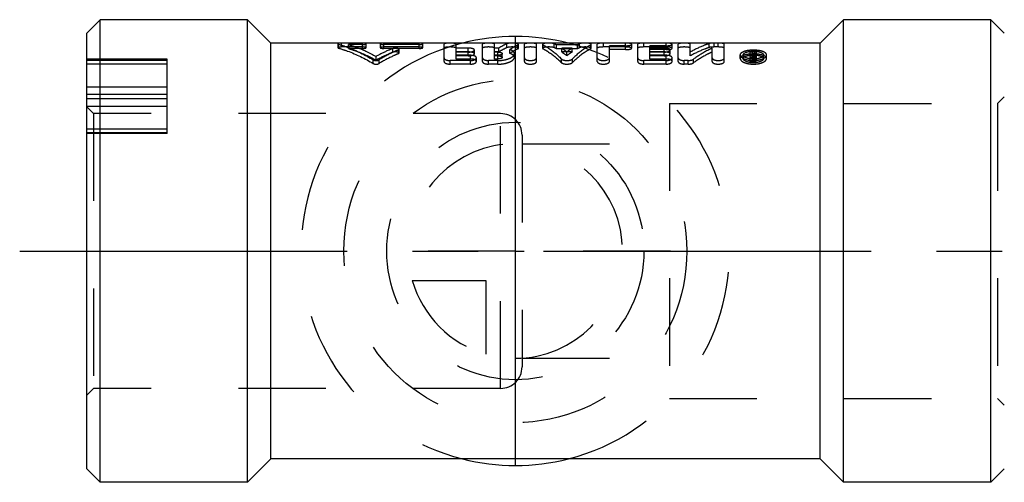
# Model space of a CAD drawing. Header units: millimetres. Extents: x 439 to 561, y 483 to 517.
# Tile 1 of 9: x 439 to 513, y 483 to 517. Entities that reach past the tile are written whole.
import ezdxf

# ---------------------------------------------------------------- set-up
doc = ezdxf.new("R2010")
doc.units = ezdxf.units.MM
doc.header["$LTSCALE"] = 65.185185
doc.linetypes.add('CENTER', pattern=[0.6, 0.375, -0.075, 0.075, -0.075])
doc.linetypes.add('HIDDEN', pattern=[0.2, 0.1, -0.1])
for name, color, linetype in [('ACHSEN_S', 7, 'CONTINUOUS'), ('FASEN', 7, 'CONTINUOUS'), ('KOERPER', 7, 'CONTINUOUS'), ('KONST.EL_MIT_GEO', 7, 'CONTINUOUS'), ('KURVEN', 7, 'CONTINUOUS')]:
    doc.layers.add(name, color=color, linetype=linetype)

msp = doc.modelspace()

# ---------------------------------------------------------------- linework, layer by layer
at = {"layer": 'ACHSEN_S', "color": 2, "linetype": 'CENTER'}
msp.add_line((439.256, 500), (560.744, 500), dxfattribs=at)
at = {"layer": 'FASEN', "color": 7, "linetype": 'Continuous'}
for p, q in [((445.256, 517.25), (444.256, 516.25)), ((445.256, 482.75), (445.256, 517.25)), ((511.756, 482.75), (511.756, 517.25)), ((512.756, 516.25), (511.756, 517.25)), ((444.256, 483.75), (444.256, 516.25)), ((445.256, 482.75), (444.256, 483.75)), ((512.756, 483.75), (511.756, 482.75))]:
    msp.add_line(p, q, dxfattribs=at)
at = {"layer": 'FASEN', "color": 8, "linetype": 'HIDDEN'}
for p, q in [((512.256, 511), (512.756, 511.5)), ((512.256, 511), (512.256, 489)), ((512.256, 489), (512.756, 488.5))]:
    msp.add_line(p, q, dxfattribs=at)
at = {"layer": 'KOERPER', "color": 7, "linetype": 'Continuous'}
for p, q in [((456.256, 517.25), (445.256, 517.25)), ((456.256, 482.75), (456.256, 517.25)), ((458.006, 515.5), (456.256, 517.25)), ((500.756, 517.25), (499.006, 515.5)), ((500.756, 482.75), (500.756, 517.25)), ((511.756, 517.25), (500.756, 517.25)), ((458.006, 484.5), (458.006, 515.5)), ((499.006, 515.5), (458.006, 515.5)), ((499.006, 484.5), (499.006, 515.5)), ((458.006, 484.5), (456.256, 482.75)), ((499.006, 484.5), (458.006, 484.5)), ((500.756, 482.75), (499.006, 484.5)), ((456.256, 482.75), (445.256, 482.75)), ((511.756, 482.75), (500.756, 482.75))]:
    msp.add_line(p, q, dxfattribs=at)
at = {"layer": 'KOERPER', "color": 8, "linetype": 'HIDDEN'}
for p, q in [((475.156, 510.25), (444.756, 510.25)), ((475.156, 489.75), (475.156, 510.25)), ((476.756, 508.65), (476.756, 491.35)), ((475.156, 489.75), (444.756, 489.75))]:
    msp.add_line(p, q, dxfattribs=at)
for centre, start, end in [((475.156, 508.65), 0, 90), ((475.156, 491.35), 270, 360)]:
    msp.add_arc(centre, 1.6, start, end, dxfattribs=at)
at = {"layer": 'KONST.EL_MIT_GEO', "color": 8, "linetype": 'HIDDEN'}
for p, q in [((463.006, 515.456), (463.006, 515.163)), ((463.058, 515.129), (463.058, 515.422)), ((463.27, 515.215), (463.27, 515.51)), ((464.855, 515.51), (463.27, 515.51)), ((463.797, 515.106), (463.797, 515.398)), ((464.855, 515.398), (463.797, 515.398)), ((464.855, 515.106), (464.855, 515.51)), ((465.119, 515.163), (465.119, 515.456)), ((466.176, 515.456), (466.176, 515.163)), ((466.44, 515.106), (466.44, 515.51)), ((469.081, 515.51), (466.44, 515.51)), ((469.081, 515.398), (466.44, 515.398)), ((469.081, 515.106), (469.081, 515.51)), ((469.346, 515.163), (469.346, 515.456)), ((470.935, 514.135), (470.935, 515.415)), ((471.84, 514.844), (471.84, 515.415)), ((473.803, 514.135), (473.803, 515.415)), ((474.708, 514.844), (474.708, 515.415)), ((475.617, 515.163), (475.617, 515.457)), ((476.438, 515.079), (476.438, 515.371)), ((476.48, 515.122), (476.48, 515.415)), ((476.933, 514.135), (476.933, 515.415)), ((477.839, 514.135), (477.839, 515.415)), ((478.292, 515.415), (478.292, 515.122)), ((478.33, 515.081), (478.33, 515.373)), ((479.159, 515.161), (479.159, 515.455)), ((479.322, 515.08), (479.322, 515.372)), ((480.89, 515.372), (479.322, 515.372)), ((480.89, 515.08), (480.89, 515.372)), ((481.053, 515.161), (481.053, 515.455)), ((481.882, 515.081), (481.882, 515.373)), ((481.92, 515.122), (481.92, 515.415)), ((482.373, 514.135), (482.373, 515.415)), ((482.826, 515.215), (482.826, 515.51)), ((484.487, 515.51), (482.826, 515.51)), ((483.279, 514.135), (483.279, 515.307)), ((484.487, 515.307), (483.279, 515.307)), ((484.487, 515.016), (484.487, 515.51)), ((484.939, 515.122), (484.939, 515.415)), ((485.392, 514.135), (485.392, 515.415)), ((485.845, 515.215), (485.845, 515.51)), ((487.505, 515.51), (485.845, 515.51)), ((486.298, 514.844), (486.298, 515.307)), ((487.505, 515.307), (486.298, 515.307)), ((487.505, 515.016), (487.505, 515.51)), ((487.958, 515.122), (487.958, 515.415)), ((488.411, 514.135), (488.411, 515.415)), ((489.317, 514.556), (489.317, 515.415)), ((490.715, 515.173), (490.715, 515.467)), ((491.099, 515.215), (491.099, 515.51)), ((491.401, 515.51), (491.099, 515.51)), ((491.401, 515.215), (491.401, 515.51)), ((491.854, 514.135), (491.854, 515.415)), ((464.855, 515.215), (463.27, 515.215)), ((464.855, 515.106), (463.797, 515.106)), ((465.866, 514.238), (465.866, 514.513)), ((469.081, 515.215), (466.44, 515.215)), ((469.081, 515.106), (466.44, 515.106)), ((467.104, 514.816), (467.104, 515.103)), ((467.527, 514.72), (467.527, 515.005)), ((467.58, 514.769), (467.58, 515.055)), ((472.746, 515.131), (471.84, 515.131)), ((472.746, 514.844), (471.84, 514.844)), ((471.84, 514.319), (471.84, 514.837)), ((472.746, 514.837), (471.84, 514.837)), ((472.897, 514.596), (471.84, 514.596)), ((472.746, 514.555), (471.84, 514.555)), ((472.746, 514.844), (472.746, 515.131)), ((472.746, 514.555), (472.746, 514.837)), ((472.897, 514.319), (472.897, 514.596)), ((473.199, 514.706), (473.199, 514.991)), ((475.018, 515.131), (474.708, 515.131)), ((475.018, 514.844), (474.708, 514.844)), ((474.708, 514.319), (474.708, 514.837)), ((474.959, 514.837), (474.708, 514.837)), ((474.959, 514.596), (474.708, 514.596)), ((474.959, 514.555), (474.708, 514.555)), ((474.959, 514.319), (474.959, 514.837)), ((475.018, 514.844), (475.018, 515.131)), ((475.28, 514.44), (475.28, 514.72)), ((475.842, 514.731), (475.842, 515.016)), ((476.185, 514.44), (476.185, 514.72)), ((480.89, 515.08), (479.322, 515.08)), ((479.721, 514.844), (479.721, 515.131)), ((480.491, 515.131), (479.721, 515.131)), ((480.491, 514.844), (479.721, 514.844)), ((480.106, 514.566), (480.106, 514.848)), ((480.491, 514.844), (480.491, 515.131)), ((484.487, 515.215), (482.826, 515.215)), ((484.487, 515.016), (483.279, 515.016)), ((487.505, 515.215), (485.845, 515.215)), ((487.354, 515.131), (486.298, 515.131)), ((487.505, 515.016), (486.298, 515.016)), ((487.354, 514.844), (486.298, 514.844)), ((486.298, 514.319), (486.298, 514.837)), ((487.354, 514.837), (486.298, 514.837)), ((487.505, 514.596), (486.298, 514.596)), ((487.354, 514.555), (486.298, 514.555)), ((487.354, 514.844), (487.354, 515.131)), ((487.354, 514.555), (487.354, 514.837)), ((487.505, 514.319), (487.505, 514.596)), ((487.807, 514.706), (487.807, 514.991)), ((490.948, 514.135), (490.948, 515.131)), ((491.401, 515.215), (491.099, 515.215)), ((493.042, 514.348), (493.042, 514.626)), ((493.269, 514.348), (493.269, 514.626)), ((493.797, 514.135), (493.797, 514.824)), ((493.948, 514.824), (493.797, 514.824)), ((493.948, 514.543), (493.797, 514.543)), ((493.948, 514.198), (493.948, 514.824)), ((493.994, 514.66), (493.948, 514.66)), ((494.047, 514.601), (493.948, 514.601)), ((493.994, 514.381), (493.994, 514.66)), ((494.047, 514.135), (494.047, 514.601)), ((494.092, 514.543), (494.092, 514.824)), ((494.247, 514.824), (494.092, 514.824)), ((494.247, 514.543), (494.092, 514.543)), ((494.099, 514.219), (494.099, 514.58)), ((494.144, 514.372), (494.144, 514.65)), ((494.25, 514.219), (494.247, 514.824)), ((494.779, 514.348), (494.779, 514.626)), ((495.006, 514.348), (495.006, 514.626)), ((444.256, 489.25), (444.256, 514.305)), ((450.256, 514.305), (444.256, 514.305)), ((444.256, 514.231), (450.256, 514.231)), ((444.256, 513.955), (450.256, 513.955)), ((450.256, 508.758), (450.256, 514.305)), ((465.651, 513.985), (465.651, 514.256)), ((466.081, 513.985), (466.081, 514.256)), ((471.387, 513.937), (471.387, 514.206)), ((472.897, 514.206), (471.387, 514.206)), ((472.897, 513.937), (471.387, 513.937)), ((472.897, 514.319), (471.84, 514.319)), ((472.897, 513.937), (472.897, 514.206)), ((473.35, 514.135), (473.35, 514.408)), ((474.255, 513.937), (474.255, 514.206)), ((474.959, 514.206), (474.255, 514.206)), ((474.959, 513.937), (474.255, 513.937)), ((474.959, 514.319), (474.708, 514.319)), ((474.959, 513.937), (474.959, 514.206)), ((479.692, 514.057), (479.692, 514.329)), ((480.521, 514.057), (480.521, 514.329)), ((485.845, 513.937), (485.845, 514.206)), ((487.505, 514.206), (485.845, 514.206)), ((487.505, 513.937), (485.845, 513.937)), ((487.505, 514.319), (486.298, 514.319)), ((487.505, 513.937), (487.505, 514.206)), ((487.958, 514.135), (487.958, 514.408)), ((488.864, 513.937), (488.864, 514.206)), ((489.166, 514.206), (488.864, 514.206)), ((489.166, 513.937), (488.864, 513.937)), ((489.166, 513.937), (489.166, 514.206)), ((489.55, 514.031), (489.55, 514.303)), ((494.047, 514.409), (493.797, 514.409)), ((494.047, 514.135), (493.797, 514.135)), ((494.047, 514.473), (493.948, 514.473)), ((493.994, 514.381), (493.948, 514.381)), ((494.047, 514.323), (493.948, 514.323)), ((494.047, 514.198), (493.948, 514.198)), ((444.256, 512.252), (450.256, 512.252)), ((444.256, 511.687), (450.256, 511.687)), ((444.256, 511.375), (450.256, 511.375)), ((487.756, 511), (487.756, 489)), ((487.756, 511), (512.256, 511)), ((444.256, 510.81), (450.256, 510.81)), ((444.756, 510.25), (444.256, 510.75)), ((444.756, 510.25), (444.756, 489.75)), ((475.156, 510.25), (444.756, 510.25)), ((444.256, 509.107), (450.256, 509.107)), ((444.256, 508.831), (450.256, 508.831)), ((450.256, 508.757), (444.256, 508.757)), ((476.756, 508), (487.756, 508)), ((476.756, 492), (487.756, 492)), ((444.756, 489.75), (444.256, 489.25)), ((475.156, 489.75), (444.756, 489.75)), ((487.756, 489), (512.256, 489))]:
    msp.add_line(p, q, dxfattribs=at)
for centre, radius, start, end in [((477.321, 511.642), 4.232, 61.78494, 64.26532), ((482.891, 511.642), 4.232, 115.73468, 118.21506), ((477.336, 511.306), 4.264, 62.24049, 64.69276), ((482.876, 511.306), 4.264, 115.30724, 117.75951), ((499.049, 511.766), 5.824, 149.99199, 150.20595), ((498.57, 511.714), 5.297, 147.71789, 149.7569), ((498.917, 511.842), 5.671, 149.55739, 149.99297), ((498.577, 512.043), 5.277, 148.19716, 149.56854), ((498.875, 511.956), 5.444, 148.21506, 150.34183), ((494.074, 514.316), 0.341, 74.58074, 78.17229), ((498.745, 511.702), 5.32, 147.72089, 149.86688), ((494.023, 515.979), 1.67, 265.88167, 267.97261), ((494.024, 515.987), 1.678, 267.96993, 270.04925), ((494.024, 515.996), 1.687, 270.05195, 272.55118), ((494.024, 515.989), 1.679, 272.54748, 274.2028), ((494.03, 515.914), 1.604, 274.17838, 277.86586)]:
    msp.add_arc(centre, radius, start, end, dxfattribs=at)
for points, knots in [([(463.117, 515.5), (463.089, 515.496), (463.055, 515.491), (463.006, 515.469), (463.006, 515.456)], [0, 0, 0, 0, 0.683826, 1, 1, 1, 1]), ([(463.006, 515.456), (463.006, 515.449), (463.025, 515.432), (463.045, 515.426), (463.058, 515.422)], [0, 0, 0, 0, 0.344988, 1, 1, 1, 1]), ([(463.058, 515.422), (463.279, 515.356), (464.179, 515.054), (465.037, 514.629), (465.651, 514.256)], [0, 0, 0, 0, 0.242566, 1, 1, 1, 1]), ([(463.27, 515.51), (463.256, 515.51), (463.205, 515.509), (463.154, 515.505), (463.117, 515.5)], [0, 0, 0, 0, 0.267816, 1, 1, 1, 1]), ([(463.797, 515.398), (463.972, 515.344), (464.684, 515.105), (465.369, 514.788), (465.866, 514.513)], [0, 0, 0, 0, 0.244072, 1, 1, 1, 1]), ([(465.009, 515.5), (464.997, 515.502), (464.946, 515.508), (464.894, 515.51), (464.855, 515.51)], [0, 0, 0, 0, 0.231837, 1, 1, 1, 1]), ([(464.855, 515.398), (464.918, 515.398), (465.004, 515.405), (465.088, 515.426), (465.119, 515.446), (465.119, 515.456)], [0, 0, 0, 0, 0.676586, 0.893009, 1, 1, 1, 1]), ([(465.119, 515.456), (465.119, 515.469), (465.071, 515.491), (465.036, 515.496), (465.009, 515.5)], [0, 0, 0, 0, 0.315828, 1, 1, 1, 1]), ([(466.286, 515.5), (466.259, 515.496), (466.224, 515.491), (466.176, 515.469), (466.176, 515.456)], [0, 0, 0, 0, 0.682912, 1, 1, 1, 1]), ([(466.176, 515.456), (466.176, 515.446), (466.207, 515.426), (466.291, 515.405), (466.377, 515.398), (466.44, 515.398)], [0, 0, 0, 0, 0.106644, 0.322692, 1, 1, 1, 1]), ([(466.44, 515.51), (466.426, 515.51), (466.375, 515.509), (466.323, 515.505), (466.286, 515.5)], [0, 0, 0, 0, 0.269131, 1, 1, 1, 1]), ([(469.235, 515.5), (469.223, 515.502), (469.172, 515.508), (469.121, 515.51), (469.081, 515.51)], [0, 0, 0, 0, 0.231837, 1, 1, 1, 1]), ([(469.081, 515.398), (469.144, 515.398), (469.23, 515.405), (469.314, 515.426), (469.346, 515.446), (469.346, 515.456)], [0, 0, 0, 0, 0.676586, 0.893009, 1, 1, 1, 1]), ([(469.346, 515.456), (469.346, 515.469), (469.297, 515.491), (469.263, 515.496), (469.235, 515.5)], [0, 0, 0, 0, 0.315828, 1, 1, 1, 1]), ([(471.183, 515.5), (471.122, 515.494), (471.041, 515.482), (470.957, 515.451), (470.935, 515.426), (470.935, 515.415)], [0, 0, 0, 0, 0.679574, 0.883159, 1, 1, 1, 1]), ([(471.592, 515.5), (471.559, 515.503), (471.423, 515.513), (471.286, 515.51), (471.183, 515.5)], [0, 0, 0, 0, 0.243648, 1, 1, 1, 1]), ([(471.84, 515.415), (471.84, 515.426), (471.818, 515.451), (471.734, 515.482), (471.653, 515.494), (471.592, 515.5)], [0, 0, 0, 0, 0.117315, 0.322185, 1, 1, 1, 1]), ([(474.051, 515.5), (473.99, 515.494), (473.909, 515.482), (473.825, 515.451), (473.803, 515.426), (473.803, 515.415)], [0, 0, 0, 0, 0.679574, 0.883159, 1, 1, 1, 1]), ([(474.459, 515.5), (474.426, 515.503), (474.291, 515.513), (474.154, 515.51), (474.051, 515.5)], [0, 0, 0, 0, 0.243648, 1, 1, 1, 1]), ([(474.708, 515.415), (474.708, 515.426), (474.686, 515.451), (474.601, 515.482), (474.521, 515.494), (474.459, 515.5)], [0, 0, 0, 0, 0.117315, 0.322185, 1, 1, 1, 1]), ([(475.617, 515.457), (475.567, 515.434), (475.361, 515.336), (475.163, 515.223), (475.018, 515.131)], [0, 0, 0, 0, 0.243602, 1, 1, 1, 1]), ([(475.822, 515.5), (475.801, 515.498), (475.732, 515.489), (475.661, 515.477), (475.617, 515.457)], [0, 0, 0, 0, 0.308319, 1, 1, 1, 1]), ([(476.232, 515.5), (476.199, 515.503), (476.062, 515.513), (475.925, 515.51), (475.822, 515.5)], [0, 0, 0, 0, 0.243848, 1, 1, 1, 1]), ([(476.438, 515.371), (476.388, 515.346), (476.183, 515.237), (475.986, 515.115), (475.842, 515.016)], [0, 0, 0, 0, 0.243433, 1, 1, 1, 1]), ([(476.48, 515.415), (476.48, 515.426), (476.458, 515.451), (476.374, 515.482), (476.293, 515.494), (476.232, 515.5)], [0, 0, 0, 0, 0.118671, 0.322245, 1, 1, 1, 1]), ([(476.438, 515.371), (476.444, 515.374), (476.462, 515.384), (476.48, 515.401), (476.48, 515.415)], [0, 0, 0, 0, 0.345423, 1, 1, 1, 1]), ([(477.182, 515.5), (477.121, 515.494), (477.04, 515.482), (476.956, 515.451), (476.933, 515.426), (476.933, 515.415)], [0, 0, 0, 0, 0.679574, 0.883159, 1, 1, 1, 1]), ([(477.59, 515.5), (477.557, 515.503), (477.421, 515.513), (477.284, 515.51), (477.182, 515.5)], [0, 0, 0, 0, 0.243648, 1, 1, 1, 1]), ([(477.839, 515.415), (477.839, 515.426), (477.816, 515.451), (477.732, 515.482), (477.651, 515.494), (477.59, 515.5)], [0, 0, 0, 0, 0.117315, 0.322185, 1, 1, 1, 1]), ([(478.541, 515.5), (478.479, 515.494), (478.399, 515.482), (478.314, 515.451), (478.292, 515.426), (478.292, 515.415)], [0, 0, 0, 0, 0.677356, 0.881943, 1, 1, 1, 1]), ([(478.292, 515.415), (478.292, 515.411), (478.297, 515.392), (478.316, 515.381), (478.33, 515.373)], [0, 0, 0, 0, 0.185628, 1, 1, 1, 1]), ([(478.33, 515.373), (478.447, 515.31), (478.94, 515.016), (479.381, 514.641), (479.692, 514.329)], [0, 0, 0, 0, 0.232315, 1, 1, 1, 1]), ([(478.949, 515.5), (478.916, 515.503), (478.78, 515.513), (478.643, 515.51), (478.541, 515.5)], [0, 0, 0, 0, 0.242925, 1, 1, 1, 1]), ([(479.159, 515.455), (479.132, 515.468), (479.062, 515.486), (478.991, 515.496), (478.949, 515.5)], [0, 0, 0, 0, 0.414476, 1, 1, 1, 1]), ([(481.882, 515.373), (481.765, 515.31), (481.272, 515.016), (480.831, 514.641), (480.521, 514.329)], [0, 0, 0, 0, 0.232315, 1, 1, 1, 1]), ([(481.263, 515.5), (481.221, 515.496), (481.15, 515.486), (481.08, 515.468), (481.053, 515.455)], [0, 0, 0, 0, 0.585551, 1, 1, 1, 1]), ([(481.672, 515.5), (481.639, 515.503), (481.503, 515.513), (481.366, 515.51), (481.263, 515.5)], [0, 0, 0, 0, 0.243946, 1, 1, 1, 1]), ([(481.92, 515.415), (481.92, 515.426), (481.898, 515.451), (481.814, 515.482), (481.733, 515.494), (481.672, 515.5)], [0, 0, 0, 0, 0.118666, 0.322356, 1, 1, 1, 1]), ([(481.882, 515.373), (481.888, 515.376), (481.904, 515.386), (481.92, 515.402), (481.92, 515.415)], [0, 0, 0, 0, 0.341652, 1, 1, 1, 1]), ([(482.62, 515.5), (482.559, 515.494), (482.479, 515.481), (482.395, 515.451), (482.373, 515.426), (482.373, 515.415)], [0, 0, 0, 0, 0.679866, 0.882918, 1, 1, 1, 1]), ([(482.826, 515.51), (482.808, 515.51), (482.74, 515.509), (482.671, 515.505), (482.62, 515.5)], [0, 0, 0, 0, 0.260914, 1, 1, 1, 1]), ([(484.69, 515.5), (484.674, 515.502), (484.606, 515.508), (484.538, 515.51), (484.487, 515.51)], [0, 0, 0, 0, 0.239808, 1, 1, 1, 1]), ([(484.487, 515.307), (484.544, 515.307), (484.651, 515.311), (484.795, 515.335), (484.887, 515.36), (484.939, 515.397), (484.939, 515.415)], [0, 0, 0, 0, 0.361034, 0.673369, 0.890157, 1, 1, 1, 1]), ([(484.939, 515.415), (484.939, 515.426), (484.917, 515.451), (484.833, 515.482), (484.752, 515.494), (484.69, 515.5)], [0, 0, 0, 0, 0.117538, 0.320912, 1, 1, 1, 1]), ([(485.639, 515.5), (485.578, 515.494), (485.498, 515.481), (485.414, 515.451), (485.392, 515.426), (485.392, 515.415)], [0, 0, 0, 0, 0.679866, 0.882918, 1, 1, 1, 1]), ([(485.845, 515.51), (485.827, 515.51), (485.758, 515.509), (485.69, 515.505), (485.639, 515.5)], [0, 0, 0, 0, 0.260914, 1, 1, 1, 1]), ([(487.709, 515.5), (487.693, 515.502), (487.625, 515.508), (487.557, 515.51), (487.505, 515.51)], [0, 0, 0, 0, 0.239808, 1, 1, 1, 1]), ([(487.505, 515.307), (487.563, 515.307), (487.67, 515.311), (487.813, 515.335), (487.906, 515.36), (487.958, 515.397), (487.958, 515.415)], [0, 0, 0, 0, 0.361034, 0.673369, 0.890157, 1, 1, 1, 1]), ([(487.958, 515.415), (487.958, 515.426), (487.936, 515.451), (487.851, 515.482), (487.771, 515.494), (487.709, 515.5)], [0, 0, 0, 0, 0.117538, 0.320912, 1, 1, 1, 1]), ([(488.66, 515.5), (488.598, 515.494), (488.518, 515.482), (488.433, 515.451), (488.411, 515.426), (488.411, 515.415)], [0, 0, 0, 0, 0.679574, 0.883159, 1, 1, 1, 1]), ([(489.068, 515.5), (489.035, 515.503), (488.899, 515.513), (488.762, 515.51), (488.66, 515.5)], [0, 0, 0, 0, 0.243648, 1, 1, 1, 1]), ([(489.317, 515.415), (489.317, 515.426), (489.294, 515.451), (489.21, 515.482), (489.129, 515.494), (489.068, 515.5)], [0, 0, 0, 0, 0.117315, 0.322185, 1, 1, 1, 1]), ([(490.715, 515.467), (490.597, 515.427), (490.116, 515.253), (489.653, 515.029), (489.317, 514.838)], [0, 0, 0, 0, 0.243269, 1, 1, 1, 1]), ([(490.894, 515.5), (490.877, 515.498), (490.817, 515.491), (490.756, 515.48), (490.715, 515.467)], [0, 0, 0, 0, 0.291244, 1, 1, 1, 1]), ([(491.099, 515.51), (491.082, 515.51), (491.013, 515.509), (490.945, 515.505), (490.894, 515.5)], [0, 0, 0, 0, 0.259349, 1, 1, 1, 1]), ([(491.607, 515.5), (491.59, 515.502), (491.522, 515.507), (491.453, 515.51), (491.401, 515.51)], [0, 0, 0, 0, 0.239042, 1, 1, 1, 1]), ([(491.854, 515.415), (491.854, 515.426), (491.832, 515.451), (491.748, 515.481), (491.668, 515.494), (491.607, 515.5)], [0, 0, 0, 0, 0.117854, 0.322136, 1, 1, 1, 1]), ([(463.27, 515.215), (463.236, 515.215), (463.175, 515.213), (463.091, 515.202), (463.038, 515.191), (463.006, 515.172), (463.006, 515.163)], [0, 0, 0, 0, 0.365253, 0.678198, 0.895266, 1, 1, 1, 1]), ([(463.006, 515.163), (463.006, 515.155), (463.026, 515.139), (463.045, 515.133), (463.058, 515.129)], [0, 0, 0, 0, 0.34289, 1, 1, 1, 1]), ([(463.058, 515.129), (463.279, 515.065), (464.178, 514.769), (465.036, 514.352), (465.651, 513.985)], [0, 0, 0, 0, 0.242886, 1, 1, 1, 1]), ([(463.797, 515.106), (463.972, 515.053), (464.683, 514.818), (465.369, 514.507), (465.866, 514.238)], [0, 0, 0, 0, 0.244323, 1, 1, 1, 1]), ([(465.119, 515.163), (465.119, 515.172), (465.088, 515.191), (465.035, 515.202), (464.951, 515.213), (464.889, 515.215), (464.855, 515.215)], [0, 0, 0, 0, 0.104376, 0.319406, 0.635118, 1, 1, 1, 1]), ([(464.855, 515.106), (464.918, 515.106), (465.004, 515.113), (465.088, 515.133), (465.119, 515.153), (465.119, 515.163)], [0, 0, 0, 0, 0.677558, 0.893926, 1, 1, 1, 1]), ([(467.104, 515.103), (466.999, 515.061), (466.578, 514.884), (466.168, 514.68), (465.866, 514.513)], [0, 0, 0, 0, 0.246307, 1, 1, 1, 1]), ([(467.104, 514.816), (466.999, 514.775), (466.578, 514.601), (466.168, 514.401), (465.866, 514.238)], [0, 0, 0, 0, 0.24647, 1, 1, 1, 1]), ([(467.527, 515.005), (467.404, 514.952), (466.91, 514.728), (466.431, 514.468), (466.081, 514.256)], [0, 0, 0, 0, 0.245639, 1, 1, 1, 1]), ([(467.527, 514.72), (467.405, 514.668), (466.91, 514.449), (466.432, 514.194), (466.081, 513.985)], [0, 0, 0, 0, 0.245835, 1, 1, 1, 1]), ([(466.44, 515.215), (466.406, 515.215), (466.344, 515.213), (466.26, 515.202), (466.207, 515.191), (466.176, 515.172), (466.176, 515.163)], [0, 0, 0, 0, 0.366926, 0.679885, 0.895282, 1, 1, 1, 1]), ([(466.176, 515.163), (466.176, 515.153), (466.207, 515.133), (466.291, 515.113), (466.377, 515.106), (466.44, 515.106)], [0, 0, 0, 0, 0.105728, 0.321719, 1, 1, 1, 1]), ([(467.58, 515.055), (467.58, 515.078), (467.504, 515.119), (467.392, 515.134), (467.245, 515.136), (467.146, 515.12), (467.104, 515.103)], [0, 0, 0, 0, 0.136951, 0.404997, 0.729, 1, 1, 1, 1]), ([(467.58, 514.769), (467.58, 514.792), (467.503, 514.832), (467.393, 514.847), (467.245, 514.849), (467.146, 514.833), (467.104, 514.816)], [0, 0, 0, 0, 0.135952, 0.404215, 0.728763, 1, 1, 1, 1]), ([(467.527, 515.005), (467.535, 515.008), (467.556, 515.018), (467.58, 515.039), (467.58, 515.055)], [0, 0, 0, 0, 0.347643, 1, 1, 1, 1]), ([(467.527, 514.72), (467.535, 514.723), (467.556, 514.733), (467.58, 514.753), (467.58, 514.769)], [0, 0, 0, 0, 0.349463, 1, 1, 1, 1]), ([(469.346, 515.163), (469.346, 515.172), (469.314, 515.191), (469.261, 515.202), (469.177, 515.213), (469.115, 515.215), (469.081, 515.215)], [0, 0, 0, 0, 0.104376, 0.319406, 0.635118, 1, 1, 1, 1]), ([(469.081, 515.106), (469.144, 515.106), (469.23, 515.113), (469.314, 515.133), (469.346, 515.153), (469.346, 515.163)], [0, 0, 0, 0, 0.677558, 0.893926, 1, 1, 1, 1]), ([(471.84, 515.122), (471.84, 515.139), (471.787, 515.174), (471.695, 515.193), (471.551, 515.212), (471.387, 515.217), (471.222, 515.212), (471.079, 515.193), (470.987, 515.174), (470.935, 515.139), (470.935, 515.122)], [0, 0, 0, 0, 0.05324, 0.162172, 0.318087, 0.501162, 0.683533, 0.839257, 0.947239, 1, 1, 1, 1]), ([(473.199, 514.991), (473.199, 515.013), (473.155, 515.064), (473.053, 515.098), (472.911, 515.126), (472.803, 515.131), (472.746, 515.131)], [0, 0, 0, 0, 0.131732, 0.349377, 0.652607, 1, 1, 1, 1]), ([(472.746, 514.837), (472.853, 514.837), (473.001, 514.855), (473.154, 514.916), (473.199, 514.968), (473.199, 514.991)], [0, 0, 0, 0, 0.64172, 0.863534, 1, 1, 1, 1]), ([(473.199, 514.706), (473.199, 514.728), (473.154, 514.778), (472.999, 514.829), (472.853, 514.844), (472.746, 514.844)], [0, 0, 0, 0, 0.130492, 0.348348, 1, 1, 1, 1]), ([(472.746, 514.555), (472.853, 514.555), (473, 514.573), (473.153, 514.632), (473.199, 514.684), (473.199, 514.706)], [0, 0, 0, 0, 0.643383, 0.865011, 1, 1, 1, 1]), ([(473.35, 514.408), (473.35, 514.472), (473.223, 514.552), (473.065, 514.586), (472.954, 514.596), (472.897, 514.596)], [0, 0, 0, 0, 0.369673, 0.666379, 1, 1, 1, 1]), ([(474.708, 515.122), (474.708, 515.139), (474.655, 515.174), (474.563, 515.193), (474.419, 515.212), (474.254, 515.217), (474.09, 515.212), (473.947, 515.193), (473.855, 515.174), (473.803, 515.139), (473.803, 515.122)], [0, 0, 0, 0, 0.05324, 0.162172, 0.318087, 0.501162, 0.683533, 0.839257, 0.947239, 1, 1, 1, 1]), ([(474.959, 514.837), (474.999, 514.837), (475.078, 514.831), (475.186, 514.81), (475.28, 514.762), (475.28, 514.72)], [0, 0, 0, 0, 0.342898, 0.645407, 1, 1, 1, 1]), ([(474.959, 514.206), (475.11, 514.206), (475.395, 514.231), (475.727, 514.318), (475.946, 514.423), (476.097, 514.525), (476.185, 514.643), (476.185, 514.72)], [0, 0, 0, 0, 0.321781, 0.6064, 0.728022, 0.835256, 1, 1, 1, 1]), ([(475.28, 514.72), (475.28, 514.677), (475.187, 514.627), (475.078, 514.602), (475, 514.596), (474.959, 514.596)], [0, 0, 0, 0, 0.358874, 0.659337, 1, 1, 1, 1]), ([(474.959, 514.555), (474.999, 514.555), (475.078, 514.55), (475.185, 514.528), (475.28, 514.482), (475.28, 514.44)], [0, 0, 0, 0, 0.343999, 0.647199, 1, 1, 1, 1]), ([(475.617, 515.163), (475.567, 515.141), (475.361, 515.045), (475.163, 514.934), (475.018, 514.844)], [0, 0, 0, 0, 0.243803, 1, 1, 1, 1]), ([(476.48, 515.122), (476.48, 515.136), (476.443, 515.167), (476.325, 515.197), (476.11, 515.22), (475.884, 515.215), (475.714, 515.193), (475.644, 515.175), (475.617, 515.163)], [0, 0, 0, 0, 0.046715, 0.13541, 0.424834, 0.759511, 0.899474, 1, 1, 1, 1]), ([(476.438, 515.079), (476.388, 515.054), (476.183, 514.948), (475.986, 514.828), (475.842, 514.731)], [0, 0, 0, 0, 0.243636, 1, 1, 1, 1]), ([(476.185, 514.72), (476.185, 514.748), (476.162, 514.833), (476.035, 514.942), (475.914, 514.992), (475.842, 515.016)], [0, 0, 0, 0, 0.176928, 0.525762, 1, 1, 1, 1]), ([(476.185, 514.44), (476.185, 514.468), (476.162, 514.552), (476.035, 514.659), (475.914, 514.708), (475.842, 514.731)], [0, 0, 0, 0, 0.175181, 0.523463, 1, 1, 1, 1]), ([(476.438, 515.079), (476.444, 515.082), (476.462, 515.092), (476.48, 515.109), (476.48, 515.122)], [0, 0, 0, 0, 0.347174, 1, 1, 1, 1]), ([(477.839, 515.122), (477.839, 515.139), (477.785, 515.174), (477.693, 515.193), (477.55, 515.212), (477.385, 515.217), (477.221, 515.212), (477.078, 515.193), (476.986, 515.174), (476.933, 515.139), (476.933, 515.122)], [0, 0, 0, 0, 0.05324, 0.162172, 0.318087, 0.501162, 0.683533, 0.839257, 0.947239, 1, 1, 1, 1]), ([(479.159, 515.161), (479.132, 515.174), (479.063, 515.192), (478.893, 515.215), (478.666, 515.22), (478.448, 515.198), (478.33, 515.167), (478.292, 515.136), (478.292, 515.122)], [0, 0, 0, 0, 0.098841, 0.238517, 0.573471, 0.863947, 0.953363, 1, 1, 1, 1]), ([(478.292, 515.122), (478.292, 515.119), (478.297, 515.099), (478.316, 515.089), (478.33, 515.081)], [0, 0, 0, 0, 0.184121, 1, 1, 1, 1]), ([(478.33, 515.081), (478.447, 515.02), (478.939, 514.732), (479.381, 514.363), (479.692, 514.057)], [0, 0, 0, 0, 0.23281, 1, 1, 1, 1]), ([(479.721, 515.131), (479.753, 515.11), (479.885, 515.019), (480.012, 514.923), (480.106, 514.848)], [0, 0, 0, 0, 0.244858, 1, 1, 1, 1]), ([(479.721, 514.844), (479.753, 514.823), (479.885, 514.734), (480.012, 514.64), (480.106, 514.566)], [0, 0, 0, 0, 0.245003, 1, 1, 1, 1]), ([(480.491, 515.131), (480.459, 515.11), (480.327, 515.019), (480.2, 514.923), (480.106, 514.848)], [0, 0, 0, 0, 0.244858, 1, 1, 1, 1]), ([(480.491, 514.844), (480.459, 514.823), (480.328, 514.734), (480.2, 514.64), (480.106, 514.566)], [0, 0, 0, 0, 0.245003, 1, 1, 1, 1]), ([(481.882, 515.081), (481.765, 515.02), (481.273, 514.732), (480.831, 514.363), (480.521, 514.057)], [0, 0, 0, 0, 0.23281, 1, 1, 1, 1]), ([(481.92, 515.122), (481.92, 515.136), (481.882, 515.167), (481.763, 515.198), (481.546, 515.22), (481.318, 515.215), (481.149, 515.192), (481.08, 515.174), (481.053, 515.161)], [0, 0, 0, 0, 0.047007, 0.136509, 0.428123, 0.763135, 0.901802, 1, 1, 1, 1]), ([(481.882, 515.081), (481.888, 515.084), (481.904, 515.093), (481.92, 515.11), (481.92, 515.122)], [0, 0, 0, 0, 0.343401, 1, 1, 1, 1]), ([(482.826, 515.215), (482.768, 515.215), (482.661, 515.212), (482.518, 515.193), (482.426, 515.174), (482.373, 515.139), (482.373, 515.122)], [0, 0, 0, 0, 0.365923, 0.678795, 0.894286, 1, 1, 1, 1]), ([(484.939, 515.122), (484.939, 515.139), (484.886, 515.174), (484.794, 515.193), (484.65, 515.212), (484.544, 515.215), (484.487, 515.215)], [0, 0, 0, 0, 0.106646, 0.323145, 0.636762, 1, 1, 1, 1]), ([(484.487, 515.016), (484.544, 515.016), (484.651, 515.021), (484.795, 515.044), (484.887, 515.069), (484.939, 515.105), (484.939, 515.122)], [0, 0, 0, 0, 0.361678, 0.674426, 0.891144, 1, 1, 1, 1]), ([(485.845, 515.215), (485.787, 515.215), (485.68, 515.212), (485.537, 515.193), (485.445, 515.174), (485.392, 515.139), (485.392, 515.122)], [0, 0, 0, 0, 0.365923, 0.678795, 0.894286, 1, 1, 1, 1]), ([(487.807, 514.991), (487.807, 515.013), (487.763, 515.064), (487.662, 515.098), (487.52, 515.126), (487.412, 515.131), (487.354, 515.131)], [0, 0, 0, 0, 0.131732, 0.349377, 0.652607, 1, 1, 1, 1]), ([(487.354, 514.837), (487.462, 514.837), (487.609, 514.855), (487.762, 514.916), (487.807, 514.968), (487.807, 514.991)], [0, 0, 0, 0, 0.64172, 0.863534, 1, 1, 1, 1]), ([(487.807, 514.706), (487.807, 514.728), (487.763, 514.778), (487.608, 514.829), (487.462, 514.844), (487.354, 514.844)], [0, 0, 0, 0, 0.130492, 0.348348, 1, 1, 1, 1]), ([(487.354, 514.555), (487.461, 514.555), (487.609, 514.573), (487.762, 514.632), (487.807, 514.684), (487.807, 514.706)], [0, 0, 0, 0, 0.643383, 0.865011, 1, 1, 1, 1]), ([(487.958, 515.122), (487.958, 515.139), (487.905, 515.174), (487.813, 515.193), (487.669, 515.212), (487.563, 515.215), (487.505, 515.215)], [0, 0, 0, 0, 0.106646, 0.323145, 0.636762, 1, 1, 1, 1]), ([(487.505, 515.016), (487.563, 515.016), (487.67, 515.021), (487.813, 515.044), (487.906, 515.069), (487.958, 515.105), (487.958, 515.122)], [0, 0, 0, 0, 0.361678, 0.674426, 0.891144, 1, 1, 1, 1]), ([(487.958, 514.408), (487.958, 514.472), (487.831, 514.552), (487.673, 514.586), (487.563, 514.596), (487.505, 514.596)], [0, 0, 0, 0, 0.369673, 0.666379, 1, 1, 1, 1]), ([(489.317, 515.122), (489.317, 515.139), (489.263, 515.174), (489.171, 515.193), (489.027, 515.212), (488.863, 515.217), (488.699, 515.212), (488.556, 515.193), (488.464, 515.174), (488.411, 515.139), (488.411, 515.122)], [0, 0, 0, 0, 0.05324, 0.162172, 0.318087, 0.501162, 0.683533, 0.839257, 0.947239, 1, 1, 1, 1]), ([(490.715, 515.173), (490.597, 515.135), (490.117, 514.964), (489.654, 514.744), (489.317, 514.556)], [0, 0, 0, 0, 0.243515, 1, 1, 1, 1]), ([(490.948, 515.131), (490.829, 515.075), (490.345, 514.831), (489.884, 514.542), (489.55, 514.303)], [0, 0, 0, 0, 0.242686, 1, 1, 1, 1]), ([(490.948, 514.844), (490.829, 514.788), (490.345, 514.55), (489.884, 514.266), (489.55, 514.031)], [0, 0, 0, 0, 0.242958, 1, 1, 1, 1]), ([(491.099, 515.215), (491.026, 515.215), (490.897, 515.209), (490.768, 515.191), (490.715, 515.173)], [0, 0, 0, 0, 0.567721, 1, 1, 1, 1]), ([(491.854, 515.122), (491.854, 515.139), (491.8, 515.174), (491.708, 515.193), (491.565, 515.212), (491.459, 515.215), (491.401, 515.215)], [0, 0, 0, 0, 0.106932, 0.324279, 0.636859, 1, 1, 1, 1]), ([(495.006, 514.626), (495.006, 514.754), (494.785, 514.869), (494.567, 514.927), (494.335, 514.969), (494.026, 514.986), (493.717, 514.969), (493.481, 514.927), (493.263, 514.869), (493.042, 514.754), (493.042, 514.626)], [0, 0, 0, 0, 0.176944, 0.247449, 0.325595, 0.497688, 0.673456, 0.752505, 0.823163, 1, 1, 1, 1]), ([(495.006, 514.348), (495.006, 514.476), (494.722, 514.619), (494.392, 514.678), (494.026, 514.704), (493.66, 514.678), (493.327, 514.619), (493.042, 514.475), (493.042, 514.348)], [0, 0, 0, 0, 0.176073, 0.324949, 0.497652, 0.674052, 0.823999, 1, 1, 1, 1]), ([(493.042, 514.626), (493.042, 514.569), (493.1, 514.477), (493.214, 514.393), (493.39, 514.302), (493.664, 514.227), (494.024, 514.195), (494.384, 514.227), (494.659, 514.302), (494.834, 514.393), (494.948, 514.477), (495.006, 514.569), (495.006, 514.626)], [0, 0, 0, 0, 0.075383, 0.127176, 0.188816, 0.335117, 0.499912, 0.664947, 0.811258, 0.87307, 0.92476, 1, 1, 1, 1]), ([(493.269, 514.626), (493.269, 514.724), (493.482, 514.839), (493.737, 514.889), (494.02, 514.911), (494.305, 514.89), (494.564, 514.84), (494.779, 514.724), (494.779, 514.626)], [0, 0, 0, 0, 0.175826, 0.322767, 0.495972, 0.674397, 0.824126, 1, 1, 1, 1]), ([(493.903, 514.314), (493.82, 514.32), (493.662, 514.344), (493.439, 514.415), (493.269, 514.535), (493.269, 514.626)], [0, 0, 0, 0, 0.33919, 0.632341, 1, 1, 1, 1]), ([(493.269, 514.348), (493.269, 514.446), (493.483, 514.557), (493.737, 514.606), (494.02, 514.628), (494.305, 514.607), (494.563, 514.558), (494.779, 514.446), (494.779, 514.348)], [0, 0, 0, 0, 0.174892, 0.322172, 0.495941, 0.674952, 0.825038, 1, 1, 1, 1]), ([(494.047, 514.601), (494.054, 514.601), (494.071, 514.599), (494.099, 514.592), (494.099, 514.58)], [0, 0, 0, 0, 0.349933, 1, 1, 1, 1]), ([(494.236, 514.609), (494.232, 514.613), (494.211, 514.63), (494.185, 514.64), (494.164, 514.645)], [0, 0, 0, 0, 0.205411, 1, 1, 1, 1]), ([(494.25, 514.58), (494.25, 514.582), (494.249, 514.586), (494.248, 514.59), (494.247, 514.592)], [0, 0, 0, 0, 0.499706, 1, 1, 1, 1]), ([(494.779, 514.626), (494.779, 514.547), (494.645, 514.436), (494.455, 514.364), (494.321, 514.335), (494.25, 514.325)], [0, 0, 0, 0, 0.369638, 0.659653, 1, 1, 1, 1]), ([(465.651, 514.256), (465.714, 514.218), (465.866, 514.195), (466.019, 514.217), (466.081, 514.256)], [0, 0, 0, 0, 0.499746, 1, 1, 1, 1]), ([(465.651, 513.985), (465.714, 513.947), (465.866, 513.926), (466.018, 513.947), (466.081, 513.985)], [0, 0, 0, 0, 0.499745, 1, 1, 1, 1]), ([(470.935, 514.408), (470.935, 514.343), (471.061, 514.258), (471.22, 514.217), (471.33, 514.206), (471.387, 514.206)], [0, 0, 0, 0, 0.377537, 0.671967, 1, 1, 1, 1]), ([(470.935, 514.135), (470.935, 514.07), (471.061, 513.987), (471.22, 513.947), (471.33, 513.937), (471.387, 513.937)], [0, 0, 0, 0, 0.375387, 0.670616, 1, 1, 1, 1]), ([(472.897, 514.206), (472.954, 514.206), (473.065, 514.217), (473.225, 514.258), (473.35, 514.343), (473.35, 514.408)], [0, 0, 0, 0, 0.32953, 0.624996, 1, 1, 1, 1]), ([(473.35, 514.135), (473.35, 514.197), (473.222, 514.276), (473.065, 514.309), (472.954, 514.319), (472.897, 514.319)], [0, 0, 0, 0, 0.367607, 0.665106, 1, 1, 1, 1]), ([(472.897, 513.937), (472.954, 513.937), (473.065, 513.947), (473.224, 513.988), (473.35, 514.07), (473.35, 514.135)], [0, 0, 0, 0, 0.330887, 0.627151, 1, 1, 1, 1]), ([(473.803, 514.408), (473.803, 514.343), (473.928, 514.258), (474.088, 514.217), (474.198, 514.206), (474.255, 514.206)], [0, 0, 0, 0, 0.377537, 0.671967, 1, 1, 1, 1]), ([(473.803, 514.135), (473.803, 514.07), (473.929, 513.987), (474.088, 513.947), (474.198, 513.937), (474.255, 513.937)], [0, 0, 0, 0, 0.375387, 0.670616, 1, 1, 1, 1]), ([(474.959, 513.937), (475.11, 513.937), (475.395, 513.96), (475.727, 514.046), (475.946, 514.149), (476.096, 514.248), (476.185, 514.364), (476.185, 514.44)], [0, 0, 0, 0, 0.323009, 0.608358, 0.73002, 0.836993, 1, 1, 1, 1]), ([(475.28, 514.44), (475.28, 514.398), (475.186, 514.349), (475.078, 514.325), (475, 514.319), (474.959, 514.319)], [0, 0, 0, 0, 0.35701, 0.658172, 1, 1, 1, 1]), ([(476.933, 514.408), (476.933, 514.343), (477.059, 514.258), (477.219, 514.217), (477.387, 514.201), (477.555, 514.217), (477.714, 514.259), (477.839, 514.343), (477.839, 514.408)], [0, 0, 0, 0, 0.18873, 0.335664, 0.501052, 0.665884, 0.812836, 1, 1, 1, 1]), ([(476.933, 514.135), (476.933, 514.07), (477.06, 513.987), (477.219, 513.947), (477.387, 513.931), (477.555, 513.947), (477.713, 513.988), (477.839, 514.07), (477.839, 514.135)], [0, 0, 0, 0, 0.187655, 0.334988, 0.501057, 0.666568, 0.813914, 1, 1, 1, 1]), ([(479.692, 514.329), (479.736, 514.284), (479.878, 514.224), (480.107, 514.196), (480.336, 514.224), (480.477, 514.284), (480.521, 514.329)], [0, 0, 0, 0, 0.215158, 0.500982, 0.786607, 1, 1, 1, 1]), ([(479.692, 514.057), (479.736, 514.013), (479.878, 513.954), (480.107, 513.927), (480.335, 513.954), (480.476, 514.013), (480.521, 514.057)], [0, 0, 0, 0, 0.214693, 0.500985, 0.787074, 1, 1, 1, 1]), ([(482.373, 514.408), (482.373, 514.343), (482.499, 514.258), (482.659, 514.217), (482.827, 514.201), (482.995, 514.217), (483.154, 514.259), (483.279, 514.343), (483.279, 514.408)], [0, 0, 0, 0, 0.18873, 0.335664, 0.501052, 0.665884, 0.812836, 1, 1, 1, 1]), ([(482.373, 514.135), (482.373, 514.07), (482.5, 513.987), (482.659, 513.947), (482.827, 513.931), (482.995, 513.947), (483.154, 513.988), (483.279, 514.07), (483.279, 514.135)], [0, 0, 0, 0, 0.187655, 0.334988, 0.501057, 0.666568, 0.813914, 1, 1, 1, 1]), ([(485.392, 514.408), (485.392, 514.343), (485.518, 514.258), (485.678, 514.217), (485.788, 514.206), (485.845, 514.206)], [0, 0, 0, 0, 0.377537, 0.671967, 1, 1, 1, 1]), ([(485.392, 514.135), (485.392, 514.07), (485.519, 513.987), (485.678, 513.947), (485.788, 513.937), (485.845, 513.937)], [0, 0, 0, 0, 0.375387, 0.670616, 1, 1, 1, 1]), ([(487.505, 514.206), (487.563, 514.206), (487.673, 514.217), (487.833, 514.258), (487.958, 514.343), (487.958, 514.408)], [0, 0, 0, 0, 0.32953, 0.624996, 1, 1, 1, 1]), ([(487.958, 514.135), (487.958, 514.197), (487.83, 514.276), (487.673, 514.309), (487.563, 514.319), (487.505, 514.319)], [0, 0, 0, 0, 0.367607, 0.665106, 1, 1, 1, 1]), ([(487.505, 513.937), (487.563, 513.937), (487.673, 513.947), (487.832, 513.988), (487.958, 514.07), (487.958, 514.135)], [0, 0, 0, 0, 0.330887, 0.627151, 1, 1, 1, 1]), ([(488.411, 514.408), (488.411, 514.343), (488.537, 514.258), (488.697, 514.217), (488.807, 514.206), (488.864, 514.206)], [0, 0, 0, 0, 0.377537, 0.671967, 1, 1, 1, 1]), ([(488.411, 514.135), (488.411, 514.07), (488.538, 513.987), (488.697, 513.947), (488.807, 513.937), (488.864, 513.937)], [0, 0, 0, 0, 0.375387, 0.670616, 1, 1, 1, 1]), ([(489.166, 514.206), (489.24, 514.206), (489.373, 514.221), (489.502, 514.269), (489.55, 514.303)], [0, 0, 0, 0, 0.555524, 1, 1, 1, 1]), ([(489.166, 513.937), (489.24, 513.937), (489.373, 513.951), (489.501, 513.998), (489.55, 514.031)], [0, 0, 0, 0, 0.556186, 1, 1, 1, 1]), ([(490.948, 514.408), (490.948, 514.343), (491.074, 514.258), (491.234, 514.217), (491.402, 514.201), (491.57, 514.217), (491.73, 514.259), (491.854, 514.343), (491.854, 514.408)], [0, 0, 0, 0, 0.18873, 0.335664, 0.501052, 0.665884, 0.812836, 1, 1, 1, 1]), ([(490.948, 514.135), (490.948, 514.07), (491.075, 513.987), (491.234, 513.947), (491.402, 513.931), (491.57, 513.947), (491.729, 513.988), (491.854, 514.07), (491.854, 514.135)], [0, 0, 0, 0, 0.187655, 0.334988, 0.501057, 0.666568, 0.813914, 1, 1, 1, 1]), ([(493.042, 514.348), (493.042, 514.292), (493.101, 514.202), (493.214, 514.12), (493.39, 514.031), (493.664, 513.957), (494.024, 513.926), (494.384, 513.957), (494.658, 514.031), (494.834, 514.12), (494.947, 514.202), (495.006, 514.292), (495.006, 514.348)], [0, 0, 0, 0, 0.074532, 0.126157, 0.187791, 0.334454, 0.499888, 0.665567, 0.812253, 0.874067, 0.925597, 1, 1, 1, 1]), ([(494.779, 514.348), (494.779, 514.305), (494.712, 514.205), (494.54, 514.117), (494.301, 514.052), (494.024, 514.03), (493.748, 514.052), (493.509, 514.117), (493.336, 514.205), (493.269, 514.305), (493.269, 514.348)], [0, 0, 0, 0, 0.074209, 0.186522, 0.333603, 0.499826, 0.665638, 0.812985, 0.925484, 1, 1, 1, 1]), ([(494.047, 514.409), (494.095, 514.409), (494.166, 514.414), (494.25, 514.466), (494.25, 514.494)], [0, 0, 0, 0, 0.62982, 1, 1, 1, 1]), ([(494.099, 514.494), (494.099, 514.491), (494.087, 514.473), (494.064, 514.473), (494.047, 514.473)], [0, 0, 0, 0, 0.158971, 1, 1, 1, 1]), ([(494.047, 514.323), (494.059, 514.323), (494.077, 514.322), (494.099, 514.31), (494.099, 514.303)], [0, 0, 0, 0, 0.639153, 1, 1, 1, 1]), ([(494.047, 514.135), (494.095, 514.135), (494.166, 514.14), (494.25, 514.191), (494.25, 514.219)], [0, 0, 0, 0, 0.63192, 1, 1, 1, 1]), ([(494.099, 514.219), (494.099, 514.216), (494.086, 514.198), (494.064, 514.198), (494.047, 514.198)], [0, 0, 0, 0, 0.157097, 1, 1, 1, 1]), ([(494.25, 514.303), (494.25, 514.311), (494.24, 514.334), (494.2, 514.357), (494.165, 514.368), (494.144, 514.372)], [0, 0, 0, 0, 0.168734, 0.515996, 1, 1, 1, 1])]:
    msp.add_open_spline(points, degree=3, knots=knots, dxfattribs=at)
msp.add_open_spline([(494.247, 514.592), (494.245, 514.598), (494.241, 514.604), (494.236, 514.609)], degree=3, dxfattribs=at)
at = {"layer": 'KURVEN', "color": 40, "linetype": 'Continuous'}
for p, q in [((476.256, 484), (476.256, 516)), ((476.256, 500), (476.926, 500))]:
    msp.add_line(p, q, dxfattribs=at)
at = {"layer": 'KURVEN', "color": 8, "linetype": 'HIDDEN'}
for p, q in [((476.256, 500), (466.656, 500)), ((487.838, 500), (476.926, 500)), ((468.564, 497.8), (474.056, 497.8)), ((474.056, 497.8), (474.056, 492.308))]:
    msp.add_line(p, q, dxfattribs=at)
for radius in [12.8, 9.6]:
    msp.add_circle((476.256, 500), radius, dxfattribs=at)
at = {"layer": 'KURVEN', "color": 40, "linetype": 'Continuous'}
for start, end in [(75.68739, 104.31261), (255.68739, 284.31261)]:
    msp.add_arc((476.256, 500), 16, start, end, dxfattribs=at)
at = {"layer": 'KURVEN', "color": 8, "linetype": 'HIDDEN'}
for radius, start, end in [(16, 104.31261, 255.68739), (16, 284.31261, 75.68739), (8, 270, 180), (8, 195.96201, 254.03799)]:
    msp.add_arc((476.256, 500), radius, start, end, dxfattribs=at)

doc.saveas('drawing.dxf')
